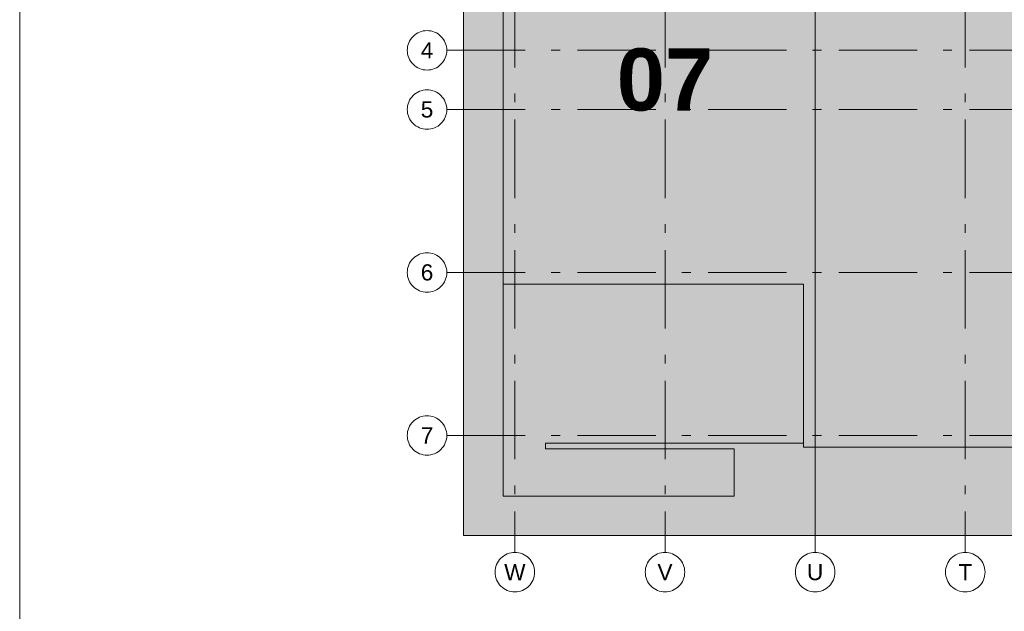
# Model space of a CAD drawing. Header units: metres. Extents: x -3716 to 31, y -1854 to 706.
# Tile 179 of 237: x -200 to -151, y -123 to -93. Entities that reach past the tile are written whole.
import ezdxf

# ---------------------------------------------------------------- set-up
doc = ezdxf.new("R2010")
doc.units = ezdxf.units.M
doc.header["$LTSCALE"] = 1.25
doc.linetypes.add('ISO-02 Strichlinie', pattern=[3.81, 3.048, -0.762])
doc.linetypes.add('Linienart-53', pattern=[5.291531, 3.175, -1.058062, 0.352704, -0.705764])
for name, color, linetype, lineweight in [('70 -71 Achsen- 1 Gebäudeachsen', 7, 'Linienart-53', 18), ('70 -74 Zeichnungsblatt- 4 Plankopf Linie', 7, 'Continuous', 13), ('Keine', 7, 'Continuous', 9), ('Keine-1', 7, 'Continuous', 15)]:
    doc.layers.add(name, color=color, linetype=linetype, lineweight=lineweight)
doc.styles.add('Arial', font='arial.ttf')
doc.styles.add('Arial (bold)', font='arialbd.ttf')

# ---------------------------------------------------------------- blocks, each defined once
blk = doc.blocks.new('Gruppe-4')
at = {"layer": '70 -74 Zeichnungsblatt- 4 Plankopf Linie'}
blk.add_line((0.882446, -0.12334), (0.882446, -0.4155), dxfattribs=at)
blk = doc.blocks.new('Plankopf')
at = {"layer": '70 -74 Zeichnungsblatt- 4 Plankopf Linie', "color": 7, "transparency": 33554687}
blk.add_blockref('Gruppe-4', (0, 0), dxfattribs=at)
at = {"layer": '70 -74 Zeichnungsblatt- 4 Plankopf Linie', "color": 0, "flags": 1}
for tag in ['AR_Genehmigt_-_Datum', 'Auto_Generate_Page_Number', 'Auto_Total_Num_Sheets', 'Architekt', 'Architekt_Zusatz_-1-', 'Teil', 'Total_Num_Sheets', 'Tragwerksplanung', 'Tragwerksplanung_Zusatz_-1-', 'TGA', 'TGA_Zusatz_-1-', 'Scale', 'Sheet_Number', 'Sheet_Title', 'Status', 'Zone', 'Zone', 'Zone', 'Zone', 'Zone', 'Zone', 'Geschäftszeichen', 'Current_Plot_Date', 'Gewerk', 'Landschaftsarchitekt', 'Landschaftsarchitekten_Zusatz-1-', 'Papiermaße', 'Number', 'Publish_Date', 'Number', 'Publish_Date', 'Number', 'Publish_Date', 'Number', 'Publish_Date', 'Number', 'Publish_Date', 'Planungsgrundlagen', 'Plot_Date_Format', 'BH_Genehmigt_-_Datum', 'Ebene', 'Page_Number', 'Plannummer_Fachplaner', 'File_Name', 'File_Name_Include_Path', 'Projektname_Zusatz', 'Höhe_üNHN', 'Leistungsphase', 'Number', 'Publish_Date', 'Recipients', 'Recipients', 'Recipients', 'Recipients', 'Recipients', 'Project_Date', 'Project_ID', 'Project_Name', 'Recipients', 'Date', 'Note', 'Date', 'Note', 'Date', 'Note', 'Date', 'Note', 'Date', 'Note', 'Format', 'Date', 'Date', 'Note']:
    blk.add_attdef(tag, (-1.0675, -0.4205), '', height=0.00018, dxfattribs=at)
blk = doc.blocks.new('Gruppe-5')
at = {"layer": '70 -71 Achsen- 1 Gebäudeachsen', "color": 252, "lineweight": 13, "true_color": 0x888888, "transparency": 33554687}
for p, q in [((-175.421, -72), (-175.421, -120.372)), ((-167.821, -72), (-167.821, -120.372)), ((-160.221, -72), (-160.221, -120.372)), ((-152.621, -72), (-152.621, -120.372)), ((-178.868, -94.947), (3.026, -94.947)), ((-178.868, -97.947), (3.026, -97.947)), ((-178.868, -106.197), (3.026, -106.197)), ((-178.868, -114.447), (3.026, -114.447))]:
    blk.add_line(p, q, dxfattribs=at)
at = {"layer": 'Keine', "transparency": 33554687, "insert": (-167.821, -96.447), "char_height": 3.1465, "attachment_point": 5, "line_spacing_factor": 0.970823, "style": 'Arial (bold)'}
blk.add_mtext('07', dxfattribs=at)
at = {"color": 255, "lineweight": 13, "transparency": 33554687}
for points in [[(-178.868, -94.947), (-178.873, -95.045), (-178.887, -95.142), (-178.911, -95.237), (-178.944, -95.33), (-178.986, -95.418), (-179.037, -95.503), (-179.095, -95.581), (-179.161, -95.654), (-179.234, -95.72), (-179.312, -95.779), (-179.397, -95.829), (-179.485, -95.871), (-179.578, -95.904), (-179.673, -95.928), (-179.77, -95.942), (-179.868, -95.947), (-179.966, -95.942), (-180.063, -95.928), (-180.158, -95.904), (-180.251, -95.871), (-180.339, -95.829), (-180.424, -95.779), (-180.502, -95.72), (-180.575, -95.654), (-180.641, -95.581), (-180.699, -95.503), (-180.75, -95.418), (-180.792, -95.33), (-180.825, -95.237), (-180.849, -95.142), (-180.863, -95.045), (-180.868, -94.947), (-180.863, -94.849), (-180.849, -94.752), (-180.825, -94.657), (-180.792, -94.564), (-180.75, -94.476), (-180.699, -94.391), (-180.641, -94.313), (-180.575, -94.24), (-180.502, -94.174), (-180.424, -94.116), (-180.339, -94.065), (-180.251, -94.023), (-180.158, -93.99), (-180.063, -93.966), (-179.966, -93.952), (-179.868, -93.947), (-179.77, -93.952), (-179.673, -93.966), (-179.578, -93.99), (-179.485, -94.023), (-179.397, -94.065), (-179.312, -94.116), (-179.234, -94.174), (-179.161, -94.24), (-179.095, -94.313), (-179.037, -94.391), (-178.986, -94.476), (-178.944, -94.564), (-178.911, -94.657), (-178.887, -94.752), (-178.873, -94.849)], [(-178.868, -97.947), (-178.873, -98.045), (-178.887, -98.142), (-178.911, -98.237), (-178.944, -98.33), (-178.986, -98.418), (-179.037, -98.503), (-179.095, -98.581), (-179.161, -98.654), (-179.234, -98.72), (-179.312, -98.779), (-179.397, -98.829), (-179.485, -98.871), (-179.578, -98.904), (-179.673, -98.928), (-179.77, -98.942), (-179.868, -98.947), (-179.966, -98.942), (-180.063, -98.928), (-180.158, -98.904), (-180.251, -98.871), (-180.339, -98.829), (-180.424, -98.779), (-180.502, -98.72), (-180.575, -98.654), (-180.641, -98.581), (-180.699, -98.503), (-180.75, -98.418), (-180.792, -98.33), (-180.825, -98.237), (-180.849, -98.142), (-180.863, -98.045), (-180.868, -97.947), (-180.863, -97.849), (-180.849, -97.752), (-180.825, -97.657), (-180.792, -97.564), (-180.75, -97.476), (-180.699, -97.391), (-180.641, -97.313), (-180.575, -97.24), (-180.502, -97.174), (-180.424, -97.116), (-180.339, -97.065), (-180.251, -97.023), (-180.158, -96.99), (-180.063, -96.966), (-179.966, -96.952), (-179.868, -96.947), (-179.77, -96.952), (-179.673, -96.966), (-179.578, -96.99), (-179.485, -97.023), (-179.397, -97.065), (-179.312, -97.116), (-179.234, -97.174), (-179.161, -97.24), (-179.095, -97.313), (-179.037, -97.391), (-178.986, -97.476), (-178.944, -97.564), (-178.911, -97.657), (-178.887, -97.752), (-178.873, -97.849)], [(-178.868, -106.197), (-178.873, -106.295), (-178.887, -106.392), (-178.911, -106.487), (-178.944, -106.58), (-178.986, -106.668), (-179.037, -106.753), (-179.095, -106.831), (-179.161, -106.904), (-179.234, -106.97), (-179.312, -107.029), (-179.397, -107.079), (-179.485, -107.121), (-179.578, -107.154), (-179.673, -107.178), (-179.77, -107.192), (-179.868, -107.197), (-179.966, -107.192), (-180.063, -107.178), (-180.158, -107.154), (-180.251, -107.121), (-180.339, -107.079), (-180.424, -107.029), (-180.502, -106.97), (-180.575, -106.904), (-180.641, -106.831), (-180.699, -106.753), (-180.75, -106.668), (-180.792, -106.58), (-180.825, -106.487), (-180.849, -106.392), (-180.863, -106.295), (-180.868, -106.197), (-180.863, -106.099), (-180.849, -106.002), (-180.825, -105.907), (-180.792, -105.814), (-180.75, -105.726), (-180.699, -105.641), (-180.641, -105.563), (-180.575, -105.49), (-180.502, -105.424), (-180.424, -105.366), (-180.339, -105.315), (-180.251, -105.273), (-180.158, -105.24), (-180.063, -105.216), (-179.966, -105.202), (-179.868, -105.197), (-179.77, -105.202), (-179.673, -105.216), (-179.578, -105.24), (-179.485, -105.273), (-179.397, -105.315), (-179.312, -105.366), (-179.234, -105.424), (-179.161, -105.49), (-179.095, -105.563), (-179.037, -105.641), (-178.986, -105.726), (-178.944, -105.814), (-178.911, -105.907), (-178.887, -106.002), (-178.873, -106.099)], [(-178.868, -114.447), (-178.873, -114.545), (-178.887, -114.642), (-178.911, -114.737), (-178.944, -114.83), (-178.986, -114.918), (-179.037, -115.003), (-179.095, -115.081), (-179.161, -115.154), (-179.234, -115.22), (-179.312, -115.279), (-179.397, -115.329), (-179.485, -115.371), (-179.578, -115.404), (-179.673, -115.428), (-179.77, -115.442), (-179.868, -115.447), (-179.966, -115.442), (-180.063, -115.428), (-180.158, -115.404), (-180.251, -115.371), (-180.339, -115.329), (-180.424, -115.279), (-180.502, -115.22), (-180.575, -115.154), (-180.641, -115.081), (-180.699, -115.003), (-180.75, -114.918), (-180.792, -114.83), (-180.825, -114.737), (-180.849, -114.642), (-180.863, -114.545), (-180.868, -114.447), (-180.863, -114.349), (-180.849, -114.252), (-180.825, -114.157), (-180.792, -114.064), (-180.75, -113.976), (-180.699, -113.891), (-180.641, -113.813), (-180.575, -113.74), (-180.502, -113.674), (-180.424, -113.616), (-180.339, -113.565), (-180.251, -113.523), (-180.158, -113.49), (-180.063, -113.466), (-179.966, -113.452), (-179.868, -113.447), (-179.77, -113.452), (-179.673, -113.466), (-179.578, -113.49), (-179.485, -113.523), (-179.397, -113.565), (-179.312, -113.616), (-179.234, -113.674), (-179.161, -113.74), (-179.095, -113.813), (-179.037, -113.891), (-178.986, -113.976), (-178.944, -114.064), (-178.911, -114.157), (-178.887, -114.252), (-178.873, -114.349)], [(-175.421, -120.372), (-175.323, -120.377), (-175.226, -120.391), (-175.131, -120.415), (-175.038, -120.448), (-174.95, -120.49), (-174.865, -120.541), (-174.787, -120.599), (-174.714, -120.665), (-174.648, -120.738), (-174.59, -120.816), (-174.539, -120.901), (-174.497, -120.989), (-174.464, -121.082), (-174.44, -121.177), (-174.426, -121.274), (-174.421, -121.372), (-174.426, -121.47), (-174.44, -121.567), (-174.464, -121.662), (-174.497, -121.755), (-174.539, -121.843), (-174.59, -121.928), (-174.648, -122.006), (-174.714, -122.079), (-174.787, -122.145), (-174.865, -122.204), (-174.95, -122.254), (-175.038, -122.296), (-175.131, -122.329), (-175.226, -122.353), (-175.323, -122.367), (-175.421, -122.372), (-175.519, -122.367), (-175.616, -122.353), (-175.711, -122.329), (-175.804, -122.296), (-175.892, -122.254), (-175.977, -122.204), (-176.055, -122.145), (-176.128, -122.079), (-176.194, -122.006), (-176.252, -121.928), (-176.303, -121.843), (-176.345, -121.755), (-176.378, -121.662), (-176.402, -121.567), (-176.416, -121.47), (-176.421, -121.372), (-176.416, -121.274), (-176.402, -121.177), (-176.378, -121.082), (-176.345, -120.989), (-176.303, -120.901), (-176.252, -120.816), (-176.194, -120.738), (-176.128, -120.665), (-176.055, -120.599), (-175.977, -120.541), (-175.892, -120.49), (-175.804, -120.448), (-175.711, -120.415), (-175.616, -120.391), (-175.519, -120.377)], [(-167.821, -120.372), (-167.723, -120.377), (-167.626, -120.391), (-167.531, -120.415), (-167.438, -120.448), (-167.35, -120.49), (-167.265, -120.541), (-167.187, -120.599), (-167.114, -120.665), (-167.048, -120.738), (-166.99, -120.816), (-166.939, -120.901), (-166.897, -120.989), (-166.864, -121.082), (-166.84, -121.177), (-166.826, -121.274), (-166.821, -121.372), (-166.826, -121.47), (-166.84, -121.567), (-166.864, -121.662), (-166.897, -121.755), (-166.939, -121.843), (-166.99, -121.928), (-167.048, -122.006), (-167.114, -122.079), (-167.187, -122.145), (-167.265, -122.204), (-167.35, -122.254), (-167.438, -122.296), (-167.531, -122.329), (-167.626, -122.353), (-167.723, -122.367), (-167.821, -122.372), (-167.919, -122.367), (-168.016, -122.353), (-168.111, -122.329), (-168.204, -122.296), (-168.292, -122.254), (-168.377, -122.204), (-168.455, -122.145), (-168.528, -122.079), (-168.594, -122.006), (-168.652, -121.928), (-168.703, -121.843), (-168.745, -121.755), (-168.778, -121.662), (-168.802, -121.567), (-168.816, -121.47), (-168.821, -121.372), (-168.816, -121.274), (-168.802, -121.177), (-168.778, -121.082), (-168.745, -120.989), (-168.703, -120.901), (-168.652, -120.816), (-168.594, -120.738), (-168.528, -120.665), (-168.455, -120.599), (-168.377, -120.541), (-168.292, -120.49), (-168.204, -120.448), (-168.111, -120.415), (-168.016, -120.391), (-167.919, -120.377)], [(-160.221, -120.372), (-160.123, -120.377), (-160.026, -120.391), (-159.931, -120.415), (-159.838, -120.448), (-159.75, -120.49), (-159.665, -120.541), (-159.587, -120.599), (-159.514, -120.665), (-159.448, -120.738), (-159.39, -120.816), (-159.339, -120.901), (-159.297, -120.989), (-159.264, -121.082), (-159.24, -121.177), (-159.226, -121.274), (-159.221, -121.372), (-159.226, -121.47), (-159.24, -121.567), (-159.264, -121.662), (-159.297, -121.755), (-159.339, -121.843), (-159.39, -121.928), (-159.448, -122.006), (-159.514, -122.079), (-159.587, -122.145), (-159.665, -122.204), (-159.75, -122.254), (-159.838, -122.296), (-159.931, -122.329), (-160.026, -122.353), (-160.123, -122.367), (-160.221, -122.372), (-160.319, -122.367), (-160.416, -122.353), (-160.511, -122.329), (-160.604, -122.296), (-160.692, -122.254), (-160.777, -122.204), (-160.855, -122.145), (-160.928, -122.079), (-160.994, -122.006), (-161.052, -121.928), (-161.103, -121.843), (-161.145, -121.755), (-161.178, -121.662), (-161.202, -121.567), (-161.216, -121.47), (-161.221, -121.372), (-161.216, -121.274), (-161.202, -121.177), (-161.178, -121.082), (-161.145, -120.989), (-161.103, -120.901), (-161.052, -120.816), (-160.994, -120.738), (-160.928, -120.665), (-160.855, -120.599), (-160.777, -120.541), (-160.692, -120.49), (-160.604, -120.448), (-160.511, -120.415), (-160.416, -120.391), (-160.319, -120.377)], [(-152.621, -120.372), (-152.523, -120.377), (-152.426, -120.391), (-152.331, -120.415), (-152.238, -120.448), (-152.15, -120.49), (-152.065, -120.541), (-151.987, -120.599), (-151.914, -120.665), (-151.848, -120.738), (-151.79, -120.816), (-151.739, -120.901), (-151.697, -120.989), (-151.664, -121.082), (-151.64, -121.177), (-151.626, -121.274), (-151.621, -121.372), (-151.626, -121.47), (-151.64, -121.567), (-151.664, -121.662), (-151.697, -121.755), (-151.739, -121.843), (-151.79, -121.928), (-151.848, -122.006), (-151.914, -122.079), (-151.987, -122.145), (-152.065, -122.204), (-152.15, -122.254), (-152.238, -122.296), (-152.331, -122.329), (-152.426, -122.353), (-152.523, -122.367), (-152.621, -122.372), (-152.719, -122.367), (-152.816, -122.353), (-152.911, -122.329), (-153.004, -122.296), (-153.092, -122.254), (-153.177, -122.204), (-153.255, -122.145), (-153.328, -122.079), (-153.394, -122.006), (-153.452, -121.928), (-153.503, -121.843), (-153.545, -121.755), (-153.578, -121.662), (-153.602, -121.567), (-153.616, -121.47), (-153.621, -121.372), (-153.616, -121.274), (-153.602, -121.177), (-153.578, -121.082), (-153.545, -120.989), (-153.503, -120.901), (-153.452, -120.816), (-153.394, -120.738), (-153.328, -120.665), (-153.255, -120.599), (-153.177, -120.541), (-153.092, -120.49), (-153.004, -120.448), (-152.911, -120.415), (-152.816, -120.391), (-152.719, -120.377)]]:
    blk.add_wipeout(points, dxfattribs=at).dxf.layer = 'Keine'
at = {"layer": 'Keine', "lineweight": 13, "transparency": 33554687, "flags": 128}
for points in [[(-178.868, -94.947), (-178.873, -95.045), (-178.887, -95.142), (-178.911, -95.237), (-178.944, -95.33), (-178.986, -95.418), (-179.037, -95.503), (-179.095, -95.581), (-179.161, -95.654), (-179.234, -95.72), (-179.312, -95.779), (-179.397, -95.829), (-179.485, -95.871), (-179.578, -95.904), (-179.673, -95.928), (-179.77, -95.942), (-179.868, -95.947), (-179.966, -95.942), (-180.063, -95.928), (-180.158, -95.904), (-180.251, -95.871), (-180.339, -95.829), (-180.424, -95.779), (-180.502, -95.72), (-180.575, -95.654), (-180.641, -95.581), (-180.699, -95.503), (-180.75, -95.418), (-180.792, -95.33), (-180.825, -95.237), (-180.849, -95.142), (-180.863, -95.045), (-180.868, -94.947), (-180.863, -94.849), (-180.849, -94.752), (-180.825, -94.657), (-180.792, -94.564), (-180.75, -94.476), (-180.699, -94.391), (-180.641, -94.313), (-180.575, -94.24), (-180.502, -94.174), (-180.424, -94.116), (-180.339, -94.065), (-180.251, -94.023), (-180.158, -93.99), (-180.063, -93.966), (-179.966, -93.952), (-179.868, -93.947), (-179.77, -93.952), (-179.673, -93.966), (-179.578, -93.99), (-179.485, -94.023), (-179.397, -94.065), (-179.312, -94.116), (-179.234, -94.174), (-179.161, -94.24), (-179.095, -94.313), (-179.037, -94.391), (-178.986, -94.476), (-178.944, -94.564), (-178.911, -94.657), (-178.887, -94.752), (-178.873, -94.849)], [(-178.868, -97.947), (-178.873, -98.045), (-178.887, -98.142), (-178.911, -98.237), (-178.944, -98.33), (-178.986, -98.418), (-179.037, -98.503), (-179.095, -98.581), (-179.161, -98.654), (-179.234, -98.72), (-179.312, -98.779), (-179.397, -98.829), (-179.485, -98.871), (-179.578, -98.904), (-179.673, -98.928), (-179.77, -98.942), (-179.868, -98.947), (-179.966, -98.942), (-180.063, -98.928), (-180.158, -98.904), (-180.251, -98.871), (-180.339, -98.829), (-180.424, -98.779), (-180.502, -98.72), (-180.575, -98.654), (-180.641, -98.581), (-180.699, -98.503), (-180.75, -98.418), (-180.792, -98.33), (-180.825, -98.237), (-180.849, -98.142), (-180.863, -98.045), (-180.868, -97.947), (-180.863, -97.849), (-180.849, -97.752), (-180.825, -97.657), (-180.792, -97.564), (-180.75, -97.476), (-180.699, -97.391), (-180.641, -97.313), (-180.575, -97.24), (-180.502, -97.174), (-180.424, -97.116), (-180.339, -97.065), (-180.251, -97.023), (-180.158, -96.99), (-180.063, -96.966), (-179.966, -96.952), (-179.868, -96.947), (-179.77, -96.952), (-179.673, -96.966), (-179.578, -96.99), (-179.485, -97.023), (-179.397, -97.065), (-179.312, -97.116), (-179.234, -97.174), (-179.161, -97.24), (-179.095, -97.313), (-179.037, -97.391), (-178.986, -97.476), (-178.944, -97.564), (-178.911, -97.657), (-178.887, -97.752), (-178.873, -97.849)], [(-178.868, -106.197), (-178.873, -106.295), (-178.887, -106.392), (-178.911, -106.487), (-178.944, -106.58), (-178.986, -106.668), (-179.037, -106.753), (-179.095, -106.831), (-179.161, -106.904), (-179.234, -106.97), (-179.312, -107.029), (-179.397, -107.079), (-179.485, -107.121), (-179.578, -107.154), (-179.673, -107.178), (-179.77, -107.192), (-179.868, -107.197), (-179.966, -107.192), (-180.063, -107.178), (-180.158, -107.154), (-180.251, -107.121), (-180.339, -107.079), (-180.424, -107.029), (-180.502, -106.97), (-180.575, -106.904), (-180.641, -106.831), (-180.699, -106.753), (-180.75, -106.668), (-180.792, -106.58), (-180.825, -106.487), (-180.849, -106.392), (-180.863, -106.295), (-180.868, -106.197), (-180.863, -106.099), (-180.849, -106.002), (-180.825, -105.907), (-180.792, -105.814), (-180.75, -105.726), (-180.699, -105.641), (-180.641, -105.563), (-180.575, -105.49), (-180.502, -105.424), (-180.424, -105.366), (-180.339, -105.315), (-180.251, -105.273), (-180.158, -105.24), (-180.063, -105.216), (-179.966, -105.202), (-179.868, -105.197), (-179.77, -105.202), (-179.673, -105.216), (-179.578, -105.24), (-179.485, -105.273), (-179.397, -105.315), (-179.312, -105.366), (-179.234, -105.424), (-179.161, -105.49), (-179.095, -105.563), (-179.037, -105.641), (-178.986, -105.726), (-178.944, -105.814), (-178.911, -105.907), (-178.887, -106.002), (-178.873, -106.099)], [(-178.868, -114.447), (-178.873, -114.545), (-178.887, -114.642), (-178.911, -114.737), (-178.944, -114.83), (-178.986, -114.918), (-179.037, -115.003), (-179.095, -115.081), (-179.161, -115.154), (-179.234, -115.22), (-179.312, -115.279), (-179.397, -115.329), (-179.485, -115.371), (-179.578, -115.404), (-179.673, -115.428), (-179.77, -115.442), (-179.868, -115.447), (-179.966, -115.442), (-180.063, -115.428), (-180.158, -115.404), (-180.251, -115.371), (-180.339, -115.329), (-180.424, -115.279), (-180.502, -115.22), (-180.575, -115.154), (-180.641, -115.081), (-180.699, -115.003), (-180.75, -114.918), (-180.792, -114.83), (-180.825, -114.737), (-180.849, -114.642), (-180.863, -114.545), (-180.868, -114.447), (-180.863, -114.349), (-180.849, -114.252), (-180.825, -114.157), (-180.792, -114.064), (-180.75, -113.976), (-180.699, -113.891), (-180.641, -113.813), (-180.575, -113.74), (-180.502, -113.674), (-180.424, -113.616), (-180.339, -113.565), (-180.251, -113.523), (-180.158, -113.49), (-180.063, -113.466), (-179.966, -113.452), (-179.868, -113.447), (-179.77, -113.452), (-179.673, -113.466), (-179.578, -113.49), (-179.485, -113.523), (-179.397, -113.565), (-179.312, -113.616), (-179.234, -113.674), (-179.161, -113.74), (-179.095, -113.813), (-179.037, -113.891), (-178.986, -113.976), (-178.944, -114.064), (-178.911, -114.157), (-178.887, -114.252), (-178.873, -114.349)], [(-175.421, -120.372), (-175.323, -120.377), (-175.226, -120.391), (-175.131, -120.415), (-175.038, -120.448), (-174.95, -120.49), (-174.865, -120.541), (-174.787, -120.599), (-174.714, -120.665), (-174.648, -120.738), (-174.59, -120.816), (-174.539, -120.901), (-174.497, -120.989), (-174.464, -121.082), (-174.44, -121.177), (-174.426, -121.274), (-174.421, -121.372), (-174.426, -121.47), (-174.44, -121.567), (-174.464, -121.662), (-174.497, -121.755), (-174.539, -121.843), (-174.59, -121.928), (-174.648, -122.006), (-174.714, -122.079), (-174.787, -122.145), (-174.865, -122.204), (-174.95, -122.254), (-175.038, -122.296), (-175.131, -122.329), (-175.226, -122.353), (-175.323, -122.367), (-175.421, -122.372), (-175.519, -122.367), (-175.616, -122.353), (-175.711, -122.329), (-175.804, -122.296), (-175.892, -122.254), (-175.977, -122.204), (-176.055, -122.145), (-176.128, -122.079), (-176.194, -122.006), (-176.252, -121.928), (-176.303, -121.843), (-176.345, -121.755), (-176.378, -121.662), (-176.402, -121.567), (-176.416, -121.47), (-176.421, -121.372), (-176.416, -121.274), (-176.402, -121.177), (-176.378, -121.082), (-176.345, -120.989), (-176.303, -120.901), (-176.252, -120.816), (-176.194, -120.738), (-176.128, -120.665), (-176.055, -120.599), (-175.977, -120.541), (-175.892, -120.49), (-175.804, -120.448), (-175.711, -120.415), (-175.616, -120.391), (-175.519, -120.377)], [(-167.821, -120.372), (-167.723, -120.377), (-167.626, -120.391), (-167.531, -120.415), (-167.438, -120.448), (-167.35, -120.49), (-167.265, -120.541), (-167.187, -120.599), (-167.114, -120.665), (-167.048, -120.738), (-166.99, -120.816), (-166.939, -120.901), (-166.897, -120.989), (-166.864, -121.082), (-166.84, -121.177), (-166.826, -121.274), (-166.821, -121.372), (-166.826, -121.47), (-166.84, -121.567), (-166.864, -121.662), (-166.897, -121.755), (-166.939, -121.843), (-166.99, -121.928), (-167.048, -122.006), (-167.114, -122.079), (-167.187, -122.145), (-167.265, -122.204), (-167.35, -122.254), (-167.438, -122.296), (-167.531, -122.329), (-167.626, -122.353), (-167.723, -122.367), (-167.821, -122.372), (-167.919, -122.367), (-168.016, -122.353), (-168.111, -122.329), (-168.204, -122.296), (-168.292, -122.254), (-168.377, -122.204), (-168.455, -122.145), (-168.528, -122.079), (-168.594, -122.006), (-168.652, -121.928), (-168.703, -121.843), (-168.745, -121.755), (-168.778, -121.662), (-168.802, -121.567), (-168.816, -121.47), (-168.821, -121.372), (-168.816, -121.274), (-168.802, -121.177), (-168.778, -121.082), (-168.745, -120.989), (-168.703, -120.901), (-168.652, -120.816), (-168.594, -120.738), (-168.528, -120.665), (-168.455, -120.599), (-168.377, -120.541), (-168.292, -120.49), (-168.204, -120.448), (-168.111, -120.415), (-168.016, -120.391), (-167.919, -120.377)], [(-160.221, -120.372), (-160.123, -120.377), (-160.026, -120.391), (-159.931, -120.415), (-159.838, -120.448), (-159.75, -120.49), (-159.665, -120.541), (-159.587, -120.599), (-159.514, -120.665), (-159.448, -120.738), (-159.39, -120.816), (-159.339, -120.901), (-159.297, -120.989), (-159.264, -121.082), (-159.24, -121.177), (-159.226, -121.274), (-159.221, -121.372), (-159.226, -121.47), (-159.24, -121.567), (-159.264, -121.662), (-159.297, -121.755), (-159.339, -121.843), (-159.39, -121.928), (-159.448, -122.006), (-159.514, -122.079), (-159.587, -122.145), (-159.665, -122.204), (-159.75, -122.254), (-159.838, -122.296), (-159.931, -122.329), (-160.026, -122.353), (-160.123, -122.367), (-160.221, -122.372), (-160.319, -122.367), (-160.416, -122.353), (-160.511, -122.329), (-160.604, -122.296), (-160.692, -122.254), (-160.777, -122.204), (-160.855, -122.145), (-160.928, -122.079), (-160.994, -122.006), (-161.052, -121.928), (-161.103, -121.843), (-161.145, -121.755), (-161.178, -121.662), (-161.202, -121.567), (-161.216, -121.47), (-161.221, -121.372), (-161.216, -121.274), (-161.202, -121.177), (-161.178, -121.082), (-161.145, -120.989), (-161.103, -120.901), (-161.052, -120.816), (-160.994, -120.738), (-160.928, -120.665), (-160.855, -120.599), (-160.777, -120.541), (-160.692, -120.49), (-160.604, -120.448), (-160.511, -120.415), (-160.416, -120.391), (-160.319, -120.377)], [(-152.621, -120.372), (-152.523, -120.377), (-152.426, -120.391), (-152.331, -120.415), (-152.238, -120.448), (-152.15, -120.49), (-152.065, -120.541), (-151.987, -120.599), (-151.914, -120.665), (-151.848, -120.738), (-151.79, -120.816), (-151.739, -120.901), (-151.697, -120.989), (-151.664, -121.082), (-151.64, -121.177), (-151.626, -121.274), (-151.621, -121.372), (-151.626, -121.47), (-151.64, -121.567), (-151.664, -121.662), (-151.697, -121.755), (-151.739, -121.843), (-151.79, -121.928), (-151.848, -122.006), (-151.914, -122.079), (-151.987, -122.145), (-152.065, -122.204), (-152.15, -122.254), (-152.238, -122.296), (-152.331, -122.329), (-152.426, -122.353), (-152.523, -122.367), (-152.621, -122.372), (-152.719, -122.367), (-152.816, -122.353), (-152.911, -122.329), (-153.004, -122.296), (-153.092, -122.254), (-153.177, -122.204), (-153.255, -122.145), (-153.328, -122.079), (-153.394, -122.006), (-153.452, -121.928), (-153.503, -121.843), (-153.545, -121.755), (-153.578, -121.662), (-153.602, -121.567), (-153.616, -121.47), (-153.621, -121.372), (-153.616, -121.274), (-153.602, -121.177), (-153.578, -121.082), (-153.545, -120.989), (-153.503, -120.901), (-153.452, -120.816), (-153.394, -120.738), (-153.328, -120.665), (-153.255, -120.599), (-153.177, -120.541), (-153.092, -120.49), (-153.004, -120.448), (-152.911, -120.415), (-152.816, -120.391), (-152.719, -120.377)]]:
    blk.add_lwpolyline(points, close=True, dxfattribs=at)
at = {"layer": 'Keine', "transparency": 33554687, "char_height": 0.818, "attachment_point": 5, "line_spacing_factor": 0.970761, "style": 'Arial'}
for s, insert in [('4', (-179.868, -94.947)), ('5', (-179.868, -97.947)), ('6', (-179.868, -106.197)), ('7', (-179.868, -114.447)), ('W', (-175.421, -121.372)), ('V', (-167.821, -121.372)), ('U', (-160.221, -121.372)), ('T', (-152.621, -121.372))]:
    blk.add_mtext(s, dxfattribs=dict(at, insert=insert))
blk = doc.blocks.new('_Plankopf (3D)')
at = {"color": 255, "lineweight": 13, "transparency": 33554687}
blk.add_wipeout([(-176.018, -117.522), (-176.018, -106.794), (-160.818, -106.794), (-160.818, -114.837), (-173.87, -114.837), (-173.87, -115.122), (-164.326, -115.122), (-164.326, -117.522)], dxfattribs=at).dxf.layer = 'Keine-1'
at = {"layer": 'Keine-1', "lineweight": 13, "transparency": 33554687, "flags": 128}
blk.add_lwpolyline([(-176.018, -117.522), (-176.018, -106.794), (-160.818, -106.794), (-160.818, -114.837), (-173.87, -114.837), (-173.87, -115.122), (-164.326, -115.122), (-164.326, -117.522)], close=True, dxfattribs=at)
at = {"color": 255, "lineweight": 13, "transparency": 33554687}
blk.add_wipeout([(-176.018, -87.294), (-176.018, -106.794), (-160.818, -106.794), (-160.818, -115.044), (-98.824, -115.044), (-98.824, -106.794), (-100.018, -106.794), (-100.018, -86.1), (-83.518, -86.1), (-83.518, -74.85), (-159.624, -74.85), (-159.624, -87.294)], dxfattribs=at).dxf.layer = 'Keine-1'
at = {"layer": 'Keine-1', "lineweight": 13, "transparency": 33554687, "flags": 128}
blk.add_lwpolyline([(-176.018, -87.294), (-176.018, -106.794), (-160.818, -106.794), (-160.818, -115.044), (-98.824, -115.044), (-98.824, -106.794), (-100.018, -106.794), (-100.018, -86.1), (-83.518, -86.1), (-83.518, -74.85), (-159.624, -74.85), (-159.624, -87.294)], close=True, dxfattribs=at)
at = {"layer": 'Keine-1', "color": 7, "transparency": 33554687}
blk.add_blockref('Gruppe-5', (0, 0), dxfattribs=at)
at = {"layer": 'Keine-1', "color": 7, "linetype": 'ISO-02 Strichlinie', "lineweight": 9, "transparency": 33554687, "flags": 128}
for points in [[(-178.018, -72.85), (-160.221, -72.85), (-160.221, -119.522), (-178.018, -119.522)], [(-160.221, -72.85), (-129.821, -72.85), (-129.821, -119.522), (-160.221, -119.522)]]:
    blk.add_lwpolyline(points, close=True, dxfattribs=at)
blk = doc.blocks.new('Gruppe-6')
at = {"layer": 'Keine-1', "linetype": 'Continuous', "lineweight": 0, "true_color": 0xbababa, "transparency": 33554623}
blk.add_hatch(color=9, dxfattribs=at).paths.add_polyline_path([(0.900422, -0.202411), (1.0441, -0.202411), (1.0441, -0.239749), (0.900422, -0.239749)])
at = {"layer": 'Keine-1', "linetype": 'Continuous', "lineweight": 9, "transparency": 33554687, "flags": 128}
blk.add_lwpolyline([(0.900422, -0.202411), (1.0441, -0.202411), (1.0441, -0.239749), (0.900422, -0.239749)], close=True, dxfattribs=at)
at = {"layer": 'Keine', "transparency": 33554687, "insert": (0.90858, -0.221289), "char_height": 0.0025172, "attachment_point": 5, "line_spacing_factor": 0.996218, "style": 'Arial (bold)'}
blk.add_mtext('07', dxfattribs=at)

msp = doc.modelspace()

# ---------------------------------------------------------------- block references
at = {"layer": '70 -74 Zeichnungsblatt- 4 Plankopf Linie', "xscale": 1250, "yscale": 1250, "zscale": 1250}
msp.add_blockref('Plankopf', (-1303.546, 180.164), dxfattribs=at)

# ---------------------------------------------------------------- next in the draw order: block references
at = {"layer": 'Keine', "color": 1}
msp.add_blockref('_Plankopf (3D)', (0, 0), dxfattribs=at)

# ---------------------------------------------------------------- next in the draw order: block references
at = {"layer": 'Keine', "color": 7, "xscale": 1250, "yscale": 1250, "zscale": 1250}
msp.add_blockref('Gruppe-6', (-1303.546, 180.164), dxfattribs=at)

doc.saveas('drawing.dxf')
